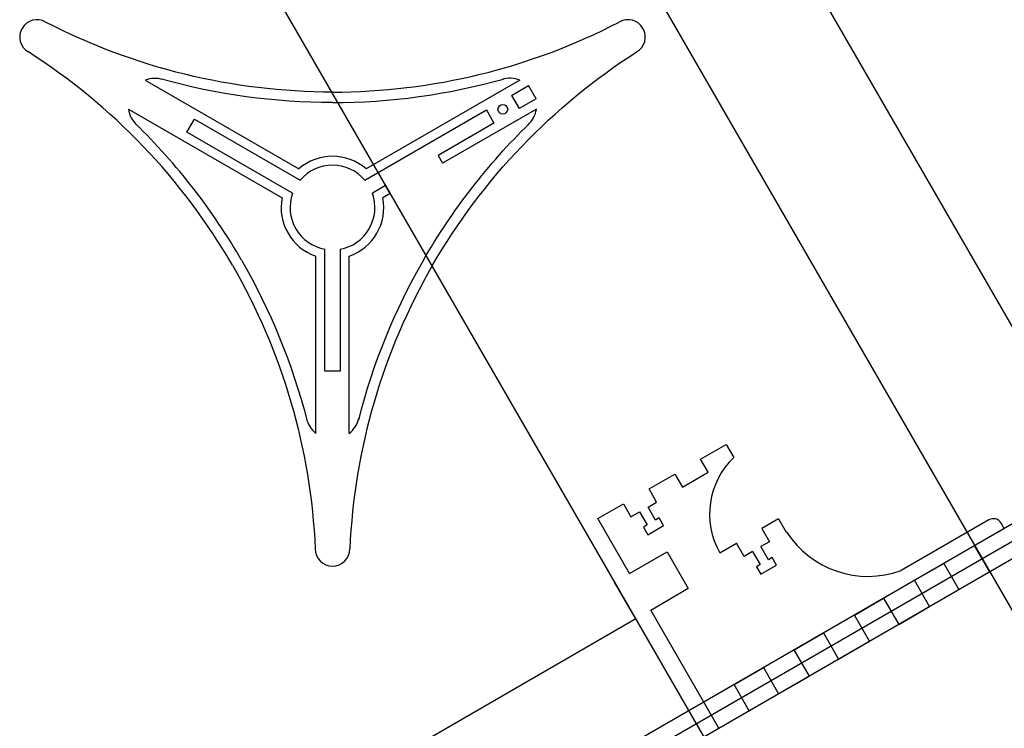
# Model space of a CAD drawing. Header units: millimetres. Extents: x 6592 to 13070, y -1267 to 1772.
# Tile 2 of 9: x 8047 to 8372, y 145 to 379. Entities that reach past the tile are written whole.
import ezdxf

# ---------------------------------------------------------------- set-up
doc = ezdxf.new("R2010")
doc.units = ezdxf.units.MM
doc.layers.get('0').update_dxf_attribs({"true_color": 0xe7f0ff})

msp = doc.modelspace()

# ---------------------------------------------------------------- linework, layer by layer
at = {"color": 3}
for p, q in [((8088.467, 359.189), (8139.18, 329.91)), ((8212.194, 359.211), (8161.443, 329.91)), ((8209.476, 354.198), (8215.031, 357.408)), ((8217.541, 353.061), (8215.031, 357.408)), ((8209.476, 354.198), (8211.985, 349.853)), ((8217.541, 353.061), (8211.985, 349.853)), ((8082.929, 349.685), (8133.68, 320.384)), ((8160.994, 326.182), (8201.143, 349.383)), ((8217.656, 349.663), (8186.693, 331.786)), ((8201.143, 349.383), (8203.65, 345.041)), ((8102.235, 341.99), (8104.741, 346.33)), ((8104.741, 346.33), (8139.632, 326.185)), ((8203.65, 345.041), (8185.193, 334.385)), ((8137.133, 321.859), (8102.235, 341.99)), ((8185.193, 334.385), (8186.693, 331.786)), ((8167.873, 324.385), (8163.491, 321.855)), ((8169.372, 321.786), (8167.872, 324.385)), ((8169.373, 321.787), (8166.943, 320.384)), ((8147.811, 263.069), (8147.811, 303.358)), ((8152.807, 303.357), (8152.823, 263.069)), ((8144.811, 242.546), (8144.811, 301.103)), ((8155.811, 242.501), (8155.811, 301.103)), ((8152.823, 263.069), (8147.811, 263.069))]:
    msp.add_line(p, q, dxfattribs=at)
at = {"color": 1}
for p, direction in [((7786.139, 985.547), (0.50001128, -0.86601889)), ((7880.542, 1040.053), (0.50001128, -0.86601889)), ((7921.112, 1063.476), (0.50001128, -0.86601889)), ((12905.123, -81.503), (1, 0)), ((12905.123, -131.503), (1, 0))]:
    msp.add_xline(p, direction, dxfattribs=at)
at = {"color": 7}
for p in [(8403.075, 229.011), (8405.577, 224.682), (8408.079, 220.353)]:
    msp.add_ray(p, (-0.86585544, -0.50029427), dxfattribs=at)
at = {"color": 3}
msp.add_ray((8250.5, 181.275), (-0.86585544, -0.50029427), dxfattribs=at)
for points in [[(8150.311, 355.279, -0.1203955), (8055.59, 378.423)], [(8150.311, 355.279, 0.1203955), (8245.033, 378.423)], [(8117.276, 298.06, 0.1203955), (8049.872, 368.519)], [(8183.347, 298.06, -0.1203955), (8250.751, 368.519)], [(8150.283, 351.813, -0.0685387), (8093.817, 359.551, -0.0685387)], [(8150.311, 351.822, 0.0685387), (8206.772, 359.599, 0.0685387)], [(8120.269, 299.788, 0.0685387), (8085.304, 344.796, 0.0685387)], [(8180.36, 299.817, -0.0685387), (8215.294, 344.849, -0.0685387)], [(8120.291, 299.767, -0.0685387), (8141.823, 246.997, -0.0685387)], [(8180.353, 299.788, 0.0685387), (8158.858, 247.003, 0.0685387)], [(8117.276, 298.06, -0.1203955), (8144.593, 204.456)], [(8183.347, 298.06, 0.1203955), (8156.029, 204.456)]]:
    msp.add_lwpolyline(points, format="xyb", dxfattribs=at)
msp.add_lwpolyline([(8167.873, 324.385), (8169.373, 321.787)], dxfattribs=at)
at = {"color": 2}
for points in [[(8254.512, 218.241), (8257.369, 219.892), (8254.867, 224.221), (8263.352, 229.124), (8265.854, 224.795), (8274.339, 229.697), (8271.837, 234.026), (8280.322, 238.929)], [(8280.322, 238.929), (8282.823, 234.6)], [(8237.898, 214.416), (8246.383, 219.319), (8248.884, 214.989), (8251.741, 216.64)], [(8257.013, 213.912), (8254.512, 218.241)], [(8251.741, 216.64), (8254.243, 212.311)], [(8248.405, 196.232), (8237.898, 214.416)], [(8254.243, 212.311), (8253.03, 211.611), (8254.481, 209.1), (8259.676, 212.101), (8258.226, 214.612), (8257.013, 213.912)], [(8297.658, 214.298), (8292.103, 211.088)], [(8277.921, 145.148), (8287.946, 150.94), (8282.943, 159.599), (8292.614, 165.186), (8297.617, 156.528), (8307.806, 162.415), (8302.803, 171.074), (8312.473, 176.661), (8317.476, 168.003), (8327.666, 173.89), (8322.663, 182.549), (8332.333, 188.136), (8337.336, 179.478), (8347.526, 185.365), (8342.523, 194.024), (8352.193, 199.611), (8357.196, 190.953), (8367.386, 196.84), (8362.383, 205.499), (8372.183, 211.162)], [(8292.103, 211.088), (8294.605, 206.759), (8291.824, 205.152)], [(8278.232, 203.074), (8283.77, 206.274)], [(8289.053, 203.551), (8286.272, 201.944), (8283.77, 206.274)], [(8294.325, 200.823), (8291.824, 205.152)], [(8248.405, 196.232), (8260.819, 203.399)], [(8260.819, 203.399), (8267.82, 191.283), (8255.408, 184.111)], [(8289.053, 203.551), (8291.554, 199.222)], [(8291.554, 199.222), (8290.342, 198.521), (8291.793, 196.01), (8296.988, 199.012), (8295.537, 201.523), (8294.325, 200.823)], [(8277.921, 145.148), (8255.406, 184.115)]]:
    msp.add_lwpolyline(points, dxfattribs=at)
for points in [[(8282.823, 234.6, 0.3416488), (8278.215, 203.064, 1.0930671)], [(8297.658, 214.298), (8300.16, 209.969, -0.3918042)], [(8372.183, 211.162), (8371.182, 212.893, 0.4142136), (8367.084, 213.99), (8338.072, 197.227)], [(8300.254, 210.023, 0.3488682), (8338.072, 197.227, 0.0228821)]]:
    msp.add_lwpolyline(points, format="xyb", dxfattribs=at)
at = {"color": 1}
msp.add_lwpolyline([(8250.497, 181.281), (8250.497, 181.281), (8243.496, 193.397)], dxfattribs=at)
at = {"color": 3}
msp.add_circle((8206.569, 349.613), 1.6, dxfattribs=at)
for centre, radius, start, end in [((8052.731, 373.471), 5.718, 60, 240), ((8247.892, 373.471), 5.718, 300, 120), ((8091.713, 350.932), 8.872, 72.58404, 111.45818), ((8208.882, 350.981), 8.872, 68.07847, 107.4549), ((8091.713, 350.932), 8.872, 188.07847, 227.4549), ((8208.882, 350.981), 8.872, 312.58404, 351.45818), ((8150.311, 317.133), 16.946, 48.93843, 131.06157), ((8150.311, 317.133), 14, 40.26825, 139.71344), ((8150.311, 317.133), 16.946, 168.93843, 251.06157), ((8150.311, 317.133), 14, 160.26825, 259.71344), ((8150.311, 317.133), 14, 280.26825, 19.71344), ((8150.311, 317.133), 16.946, 288.93843, 11.06157), ((8150.34, 249.485), 8.872, 192.58404, 231.45818), ((8150.34, 249.485), 8.872, 308.07847, 347.4549), ((8150.311, 204.456), 5.718, 180, 360)]:
    msp.add_arc(centre, radius, start, end, dxfattribs=at)

doc.saveas('drawing.dxf')
